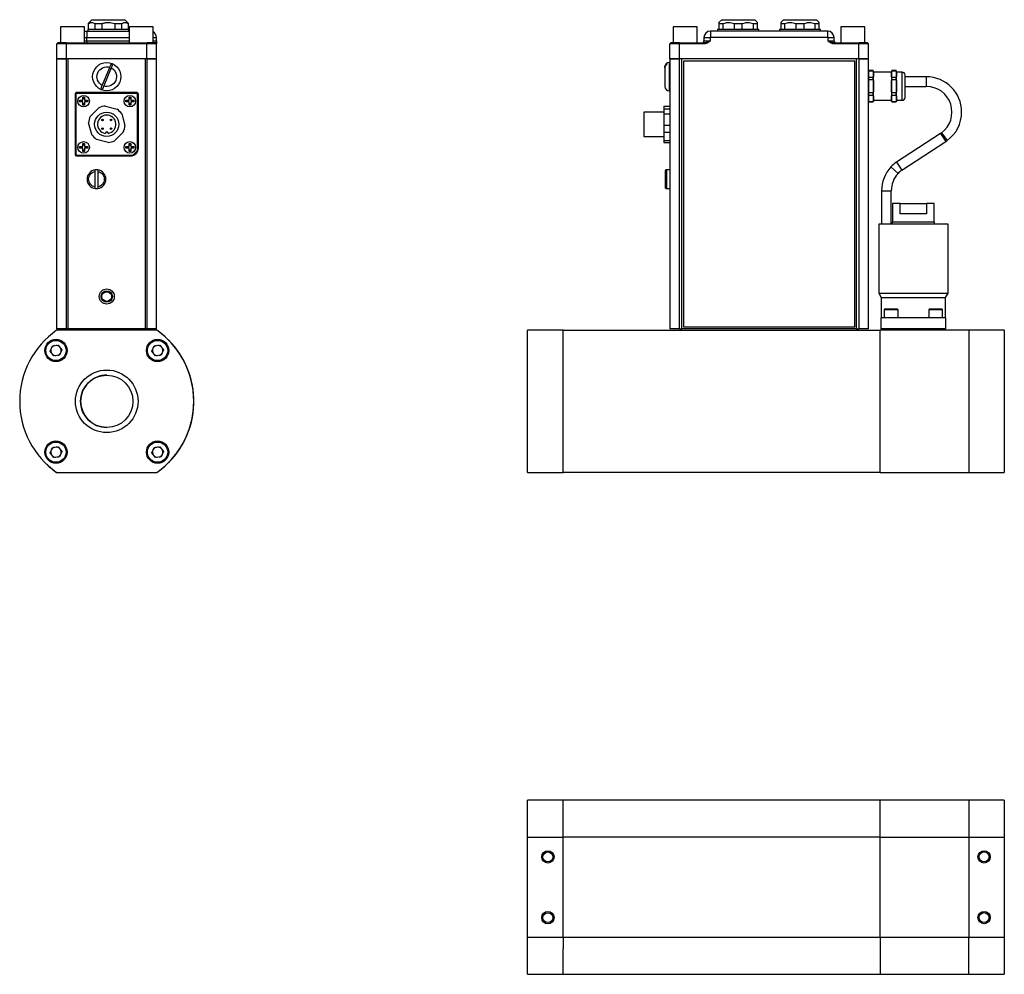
# Model space of a CAD drawing. Header units: inches. Extents: x 1.7 to 12.2, y 1.5 to 8.6.
# Tile 1 of 10: x 1.7 to 6.5, y 1.5 to 6.1. Entities that reach past the tile are written whole.
import ezdxf

# ---------------------------------------------------------------- set-up
doc = ezdxf.new("R2010")
doc.units = ezdxf.units.IN
doc.header["$MEASUREMENT"] = 0

msp = doc.modelspace()

# ---------------------------------------------------------------- linework, layer by layer
at = {"color": 7, "linetype": 'Continuous', "lineweight": 25}
for p, q in [((2.0259, 6.1093), (2.0076, 6.0911)), ((2.0076, 6.0911), (2.0076, 6.0616)), ((2.0076, 6.0911), (2.0097, 6.0911)), ((2.0097, 6.0616), (2.0097, 6.0911)), ((2.0404, 6.0911), (2.0753, 6.0911)), ((2.0404, 6.0911), (2.0404, 6.0616)), ((2.0753, 6.0616), (2.0753, 6.0911)), ((2.1368, 6.0911), (2.1717, 6.0911)), ((2.1368, 6.0911), (2.1368, 6.0616)), ((2.1717, 6.0616), (2.1717, 6.0911)), ((2.2045, 6.0911), (2.1862, 6.1093)), ((2.2024, 6.0911), (2.2045, 6.0911)), ((2.2024, 6.0911), (2.2024, 6.0616)), ((2.2045, 6.0616), (2.2045, 6.0911)), ((5.087, 6.1093), (5.0737, 6.096)), ((5.0737, 6.0911), (5.0938, 6.0911)), ((5.0737, 6.0911), (5.0737, 6.0616)), ((5.0938, 6.0616), (5.0938, 6.0911)), ((5.147, 6.0911), (5.147, 6.0616)), ((5.147, 6.0911), (5.1873, 6.0911)), ((5.1873, 6.0616), (5.1873, 6.0911)), ((5.2405, 6.0911), (5.2607, 6.0911)), ((5.2405, 6.0911), (5.2405, 6.0616)), ((5.2607, 6.096), (5.2473, 6.1093)), ((5.2607, 6.0616), (5.2607, 6.0911)), ((5.387, 6.1093), (5.3737, 6.096)), ((5.3737, 6.0911), (5.3938, 6.0911)), ((5.3737, 6.0911), (5.3737, 6.0616)), ((5.3938, 6.0616), (5.3938, 6.0911)), ((5.447, 6.0911), (5.4873, 6.0911)), ((5.447, 6.0911), (5.447, 6.0616)), ((5.4873, 6.0616), (5.4873, 6.0911)), ((5.5405, 6.0911), (5.5607, 6.0911)), ((5.5405, 6.0911), (5.5405, 6.0616)), ((5.5607, 6.096), (5.5473, 6.1093)), ((5.5607, 6.0616), (5.5607, 6.0911)), ((1.8725, 6.0747), (1.8725, 5.9966)), ((1.9896, 6.0747), (1.8725, 6.0747)), ((1.9896, 5.9966), (1.9896, 6.0747)), ((1.9896, 6.0536), (2.0007, 6.0536)), ((2.0007, 6.0536), (2.0007, 6.0223)), ((2.0007, 6.0536), (2.2065, 6.0536)), ((2.006, 6.0616), (2.006, 6.0536)), ((2.1444, 6.0616), (2.006, 6.0616)), ((2.206, 6.0616), (2.1444, 6.0616)), ((2.206, 6.0536), (2.206, 6.0616)), ((2.2065, 6.0747), (2.2065, 5.9966)), ((2.3236, 6.0747), (2.2065, 6.0747)), ((2.3236, 5.9966), (2.3236, 6.0747)), ((4.8508, 6.0747), (4.8508, 5.9966)), ((4.9094, 6.0747), (4.8508, 6.0747)), ((4.968, 6.0747), (4.9094, 6.0747)), ((4.968, 5.9966), (4.968, 6.0747)), ((5.6024, 6.0536), (5.0319, 6.0536)), ((5.0319, 6.0536), (5.0319, 6.0223)), ((5.0672, 6.0616), (5.0672, 6.0536)), ((5.0748, 6.0616), (5.0672, 6.0616)), ((5.2672, 6.0616), (5.0748, 6.0616)), ((5.2672, 6.0536), (5.2672, 6.0616)), ((5.3672, 6.0616), (5.3672, 6.0536)), ((5.3748, 6.0616), (5.3672, 6.0616)), ((5.5672, 6.0616), (5.3748, 6.0616)), ((5.5672, 6.0536), (5.5672, 6.0616)), ((5.6024, 6.0223), (5.6024, 6.0536)), ((5.6663, 6.0747), (5.6663, 5.9966)), ((5.7249, 6.0747), (5.6663, 6.0747)), ((5.7835, 6.0747), (5.7249, 6.0747)), ((5.7835, 5.9966), (5.7835, 6.0747)), ((1.861, 5.9966), (1.856, 5.9917)), ((1.9029, 5.9917), (1.856, 5.9917)), ((1.856, 5.9183), (1.856, 5.9917)), ((1.9029, 5.9966), (1.861, 5.9966)), ((1.9029, 5.9917), (1.9029, 5.9966)), ((1.9029, 5.9966), (2.2932, 5.9966)), ((1.9029, 5.9183), (1.9029, 5.9917)), ((2.2932, 5.9917), (1.9029, 5.9917)), ((2.0007, 6.0064), (2.0007, 6.0223)), ((2.0007, 6.0064), (2.0007, 5.9966)), ((2.2932, 5.9966), (2.2932, 5.9917)), ((2.3351, 5.9966), (2.2932, 5.9966)), ((2.2932, 5.9183), (2.2932, 5.9917)), ((2.34, 5.9917), (2.2932, 5.9917)), ((2.34, 5.9917), (2.3351, 5.9966)), ((2.34, 6.0037), (2.3399, 6.0046)), ((2.34, 6.0064), (2.34, 6.0223)), ((2.34, 5.9183), (2.34, 5.9917)), ((4.8393, 5.9966), (4.8344, 5.9917)), ((4.8813, 5.9917), (4.8344, 5.9917)), ((4.8344, 5.9183), (4.8344, 5.9917)), ((4.8813, 5.9966), (4.8393, 5.9966)), ((4.8813, 5.9917), (4.8813, 5.9966)), ((4.8813, 5.9966), (5.0004, 5.9966)), ((4.8813, 5.9183), (4.8813, 5.9917)), ((5.0004, 5.9917), (4.8813, 5.9917)), ((5.0004, 5.9966), (5.0004, 5.9917)), ((5.0007, 6.0223), (5.0007, 6.0064)), ((5.0007, 6.0223), (5.0319, 6.0223)), ((5.0007, 6.0064), (5.0319, 6.0064)), ((5.0319, 6.0064), (5.0319, 6.0223)), ((5.6024, 6.0223), (5.0319, 6.0223)), ((5.6024, 6.0223), (5.6024, 6.0064)), ((5.6024, 6.0223), (5.6337, 6.0223)), ((5.6024, 6.0064), (5.6337, 6.0064)), ((5.6337, 6.0064), (5.6337, 6.0223)), ((5.634, 5.9917), (5.634, 5.9966)), ((5.634, 5.9966), (5.753, 5.9966)), ((5.753, 5.9917), (5.634, 5.9917)), ((5.753, 5.9966), (5.753, 5.9917)), ((5.795, 5.9966), (5.753, 5.9966)), ((5.753, 5.9183), (5.753, 5.9917)), ((5.7999, 5.9917), (5.753, 5.9917)), ((5.7999, 5.9917), (5.795, 5.9966)), ((5.7999, 5.9183), (5.7999, 5.9917)), ((1.856, 4.6058), (1.856, 5.9183)), ((1.856, 5.9183), (1.903, 5.9183)), ((1.9029, 5.9183), (1.856, 5.9183)), ((2.2932, 5.9183), (1.9029, 5.9183)), ((1.903, 4.6058), (1.903, 5.9183)), ((1.9112, 5.9183), (1.903, 5.9183)), ((1.9112, 4.6058), (1.9112, 5.9183)), ((2.2849, 5.9183), (2.2849, 4.6058)), ((2.293, 5.9183), (2.2849, 5.9183)), ((2.293, 5.9183), (2.293, 4.6058)), ((2.293, 5.9183), (2.34, 5.9183)), ((2.34, 5.9183), (2.2932, 5.9183)), ((2.34, 4.6058), (2.34, 5.9183)), ((4.8182, 5.8925), (4.8182, 5.8897)), ((4.8344, 5.9011), (4.8319, 5.9011)), ((4.8344, 5.9183), (4.8344, 4.6058)), ((4.8344, 5.9183), (4.8814, 5.9183)), ((4.8813, 5.9183), (4.8344, 5.9183)), ((5.753, 5.9183), (4.8813, 5.9183)), ((4.893, 5.9183), (4.8814, 5.9183)), ((4.8814, 4.6058), (4.8814, 5.9183)), ((4.893, 4.6058), (4.893, 5.9183)), ((4.9009, 5.9083), (4.9009, 4.6158)), ((5.7334, 5.9083), (4.9009, 5.9083)), ((5.7334, 4.6158), (5.7334, 5.9083)), ((5.7413, 5.9183), (5.7413, 4.6058)), ((5.7529, 5.9183), (5.7413, 5.9183)), ((5.7529, 5.9183), (5.7529, 4.6058)), ((5.7529, 5.9183), (5.7999, 5.9183)), ((5.7999, 5.9183), (5.753, 5.9183)), ((5.7999, 4.6058), (5.7999, 5.9183)), ((2.0765, 5.79), (2.1127, 5.8775)), ((2.1196, 5.8747), (2.0834, 5.7871)), ((4.8107, 5.8788), (4.8107, 5.8775)), ((4.8107, 5.8758), (4.8107, 5.8775)), ((5.8, 5.8544), (5.7999, 5.8544)), ((5.802, 5.8617), (5.8, 5.8544)), ((5.8, 5.8543), (5.8, 5.7174)), ((5.8237, 5.8617), (5.802, 5.8617)), ((5.802, 5.8617), (5.802, 5.8614)), ((5.802, 5.8614), (5.8237, 5.8614)), ((5.8256, 5.8544), (5.8237, 5.8617)), ((5.8237, 5.8614), (5.8237, 5.8617)), ((5.9117, 5.8544), (5.8256, 5.8544)), ((5.8256, 5.7174), (5.8256, 5.8543)), ((5.9116, 5.8543), (5.9116, 5.7174)), ((5.9136, 5.8617), (5.9117, 5.8544)), ((5.9353, 5.8617), (5.9136, 5.8617)), ((5.9136, 5.8617), (5.9136, 5.8614)), ((5.9136, 5.8614), (5.9353, 5.8614)), ((5.9372, 5.8544), (5.9353, 5.8617)), ((5.9353, 5.8614), (5.9353, 5.8617)), ((5.9642, 5.8544), (5.9372, 5.8544)), ((5.9373, 5.7174), (5.9373, 5.8543)), ((5.802, 5.8182), (5.802, 5.829)), ((5.8237, 5.829), (5.802, 5.829)), ((5.802, 5.8182), (5.8237, 5.8182)), ((5.8237, 5.8182), (5.8237, 5.829)), ((5.9136, 5.8182), (5.9136, 5.829)), ((5.9353, 5.829), (5.9136, 5.829)), ((5.9136, 5.8182), (5.9353, 5.8182)), ((5.9353, 5.8182), (5.9353, 5.829)), ((6.0812, 5.8318), (5.9784, 5.8318)), ((1.9443, 5.7471), (1.9443, 5.4546)), ((2.248, 5.7508), (1.948, 5.7508)), ((1.948, 5.7508), (1.948, 5.4508)), ((2.2443, 5.7546), (1.9518, 5.7546)), ((2.248, 5.4733), (2.248, 5.7508)), ((2.2518, 5.4846), (2.2518, 5.7471)), ((4.8319, 5.7636), (4.8344, 5.7636)), ((5.802, 5.7427), (5.802, 5.7534)), ((5.8237, 5.7534), (5.802, 5.7534)), ((5.8237, 5.7427), (5.8237, 5.7534)), ((5.9353, 5.7534), (5.9136, 5.7534)), ((5.9136, 5.7427), (5.9136, 5.7534)), ((5.9353, 5.7427), (5.9353, 5.7534)), ((5.9784, 5.785), (6.0812, 5.785)), ((1.9659, 5.7173), (1.9815, 5.7173)), ((1.9659, 5.7093), (1.9659, 5.7173)), ((1.9815, 5.7093), (1.9659, 5.7093)), ((1.9724, 5.7093), (1.9724, 5.7173)), ((1.9815, 5.733), (1.9895, 5.733)), ((1.9815, 5.7173), (1.9815, 5.733)), ((1.9815, 5.7264), (1.9895, 5.7264)), ((1.9815, 5.6937), (1.9815, 5.7093)), ((1.9895, 5.7002), (1.9815, 5.7002)), ((1.9895, 5.733), (1.9895, 5.7173)), ((1.9895, 5.7173), (2.0052, 5.7173)), ((2.0052, 5.7093), (1.9895, 5.7093)), ((1.9895, 5.7093), (1.9895, 5.6937)), ((1.9987, 5.7173), (1.9987, 5.7093)), ((2.0052, 5.7173), (2.0052, 5.7093)), ((2.1909, 5.7173), (2.2065, 5.7173)), ((2.1909, 5.7093), (2.1909, 5.7173)), ((2.2065, 5.7093), (2.1909, 5.7093)), ((2.1974, 5.7093), (2.1974, 5.7173)), ((2.2065, 5.733), (2.2145, 5.733)), ((2.2065, 5.7173), (2.2065, 5.733)), ((2.2065, 5.7264), (2.2145, 5.7264)), ((2.2065, 5.6937), (2.2065, 5.7093)), ((2.2145, 5.7002), (2.2065, 5.7002)), ((2.2145, 5.733), (2.2145, 5.7173)), ((2.2145, 5.7173), (2.2302, 5.7173)), ((2.2145, 5.7093), (2.2145, 5.6937)), ((2.2302, 5.7093), (2.2145, 5.7093)), ((2.2237, 5.7173), (2.2237, 5.7093)), ((2.2302, 5.7173), (2.2302, 5.7093)), ((5.7999, 5.7173), (5.8, 5.7173)), ((5.8, 5.7173), (5.802, 5.71)), ((5.802, 5.7427), (5.8237, 5.7427)), ((5.802, 5.71), (5.802, 5.7102)), ((5.8237, 5.7102), (5.802, 5.7102)), ((5.802, 5.71), (5.8237, 5.71)), ((5.8237, 5.71), (5.8256, 5.7173)), ((5.8237, 5.71), (5.8237, 5.7102)), ((5.8256, 5.7173), (5.9117, 5.7173)), ((5.9117, 5.7173), (5.9136, 5.71)), ((5.9136, 5.7427), (5.9353, 5.7427)), ((5.9136, 5.71), (5.9136, 5.7102)), ((5.9353, 5.7102), (5.9136, 5.7102)), ((5.9136, 5.71), (5.9353, 5.71)), ((5.9353, 5.71), (5.9372, 5.7173)), ((5.9353, 5.71), (5.9353, 5.7102)), ((5.9372, 5.7173), (5.9642, 5.7173)), ((1.9895, 5.6937), (1.9815, 5.6937)), ((2.0181, 5.6393), (2.0596, 5.6808)), ((2.0914, 5.6893), (2.1481, 5.6741)), ((2.1713, 5.6509), (2.1865, 5.5941)), ((2.2145, 5.6937), (2.2065, 5.6937)), ((4.8057, 5.6598), (4.7082, 5.6598)), ((4.7082, 5.6598), (4.7082, 5.5418)), ((4.8057, 5.6893), (4.8344, 5.6893)), ((4.8057, 5.6893), (4.8057, 5.6741)), ((4.8344, 5.6741), (4.8057, 5.6741)), ((4.8057, 5.6741), (4.8057, 5.6509)), ((4.8057, 5.6509), (4.8344, 5.6509)), ((4.8057, 5.6509), (4.8057, 5.5941)), ((2.0248, 5.5508), (2.0096, 5.6075)), ((2.178, 5.5624), (2.1365, 5.5208)), ((4.8344, 5.5941), (4.8057, 5.5941)), ((4.8057, 5.5941), (4.8057, 5.5624)), ((4.8057, 5.5624), (4.8344, 5.5624)), ((4.8057, 5.5624), (4.8057, 5.5208)), ((6.1508, 5.5562), (5.9364, 5.4164)), ((1.9815, 5.508), (1.9895, 5.508)), ((1.9815, 5.4923), (1.9815, 5.508)), ((1.9895, 5.508), (1.9895, 5.4923)), ((2.1047, 5.5123), (2.048, 5.5275)), ((2.2065, 5.508), (2.2145, 5.508)), ((2.2065, 5.4923), (2.2065, 5.508)), ((2.2145, 5.508), (2.2145, 5.4923)), ((4.7082, 5.5418), (4.8057, 5.5418)), ((4.8344, 5.5208), (4.8057, 5.5208)), ((4.8057, 5.5208), (4.8057, 5.5123)), ((4.8057, 5.5123), (4.8344, 5.5123)), ((5.962, 5.3772), (6.1764, 5.5169)), ((1.9659, 5.4843), (1.9659, 5.4923)), ((1.9659, 5.4923), (1.9815, 5.4923)), ((1.9815, 5.4843), (1.9659, 5.4843)), ((1.9724, 5.4843), (1.9724, 5.4923)), ((1.9815, 5.5014), (1.9895, 5.5014)), ((1.9815, 5.4687), (1.9815, 5.4843)), ((1.9895, 5.4752), (1.9815, 5.4752)), ((1.9895, 5.4687), (1.9815, 5.4687)), ((1.9895, 5.4923), (2.0052, 5.4923)), ((2.0052, 5.4843), (1.9895, 5.4843)), ((1.9895, 5.4843), (1.9895, 5.4687)), ((1.9987, 5.4923), (1.9987, 5.4843)), ((2.0052, 5.4923), (2.0052, 5.4843)), ((2.1909, 5.4843), (2.1909, 5.4923)), ((2.1909, 5.4923), (2.2065, 5.4923)), ((2.2065, 5.4843), (2.1909, 5.4843)), ((2.1974, 5.4843), (2.1974, 5.4923)), ((2.2065, 5.5014), (2.2145, 5.5014)), ((2.2065, 5.4687), (2.2065, 5.4843)), ((2.2145, 5.4752), (2.2065, 5.4752)), ((2.2145, 5.4687), (2.2065, 5.4687)), ((2.2145, 5.4923), (2.2302, 5.4923)), ((2.2145, 5.4843), (2.2145, 5.4687)), ((2.2302, 5.4843), (2.2145, 5.4843)), ((2.2237, 5.4923), (2.2237, 5.4843)), ((2.2255, 5.4508), (2.248, 5.4733)), ((2.2302, 5.4923), (2.2302, 5.4843)), ((1.948, 5.4508), (2.2255, 5.4508)), ((1.9518, 5.4471), (2.2143, 5.4471)), ((2.0419, 5.2961), (2.0419, 5.3715)), ((2.0542, 5.3715), (2.0542, 5.2961)), ((4.819, 5.3791), (4.819, 5.2886)), ((4.8232, 5.3791), (4.819, 5.3791)), ((4.8344, 5.3795), (4.8232, 5.3795)), ((4.8232, 5.3795), (4.8232, 5.3791)), ((4.819, 5.2886), (4.8232, 5.2886)), ((4.8232, 5.2886), (4.8232, 5.2881)), ((4.8232, 5.2881), (4.8344, 5.2881)), ((5.8643, 5.2775), (5.8643, 5.115)), ((5.9112, 5.115), (5.9112, 5.2775)), ((5.9175, 5.215), (5.9175, 5.125)), ((5.9543, 5.215), (5.9175, 5.215)), ((5.9543, 5.165), (5.9543, 5.215)), ((5.9543, 5.215), (6.0831, 5.215)), ((6.0831, 5.215), (6.0831, 5.165)), ((6.12, 5.215), (6.0831, 5.215)), ((6.12, 5.125), (6.12, 5.215)), ((5.9162, 5.125), (5.9162, 5.115)), ((6.1212, 5.125), (5.9162, 5.125)), ((6.0831, 5.165), (5.9543, 5.165)), ((6.1212, 5.115), (6.1212, 5.125)), ((5.8505, 5.115), (5.8505, 4.78)), ((6.187, 5.115), (5.8505, 5.115)), ((6.187, 4.78), (6.187, 5.115)), ((5.8505, 4.78), (5.8625, 4.7592)), ((5.8505, 4.78), (6.187, 4.78)), ((5.8625, 4.7592), (5.8625, 4.66)), ((5.8625, 4.7592), (6.175, 4.7592)), ((6.175, 4.7592), (6.187, 4.78)), ((6.175, 4.66), (6.175, 4.7592)), ((5.879, 4.701), (5.8765, 4.6985)), ((5.8765, 4.6985), (5.8765, 4.66)), ((5.8792, 4.6985), (5.8765, 4.6985)), ((5.8815, 4.701), (5.879, 4.701)), ((5.944, 4.6985), (5.8792, 4.6985)), ((5.9415, 4.701), (5.8815, 4.701)), ((5.944, 4.6985), (5.9415, 4.701)), ((5.944, 4.66), (5.944, 4.6985)), ((6.096, 4.701), (6.0935, 4.6985)), ((6.0935, 4.6985), (6.0935, 4.66)), ((6.0941, 4.6985), (6.0935, 4.6985)), ((6.161, 4.6985), (6.0941, 4.6985)), ((6.0965, 4.701), (6.096, 4.701)), ((6.1585, 4.701), (6.0965, 4.701)), ((6.161, 4.6985), (6.1585, 4.701)), ((6.161, 4.66), (6.161, 4.6985)), ((5.8625, 4.6062), (5.8625, 4.66)), ((6.175, 4.66), (5.8625, 4.66)), ((6.175, 4.66), (6.175, 4.6062)), ((2.3419, 4.5996), (1.8544, 4.5996)), ((1.903, 4.6058), (1.856, 4.6058)), ((1.903, 4.6058), (1.9112, 4.6058)), ((1.9064, 4.6058), (1.9064, 4.5996)), ((2.2849, 4.6058), (1.9112, 4.6058)), ((1.9461, 4.5996), (1.9461, 4.6058)), ((2.2504, 4.6058), (2.2504, 4.5996)), ((2.2849, 4.6058), (2.293, 4.6058)), ((2.2901, 4.5996), (2.2901, 4.6058)), ((2.34, 4.6058), (2.293, 4.6058)), ((2.3421, 4.5996), (2.3419, 4.5996)), ((4.316, 4.5996), (4.1437, 4.5996)), ((4.1437, 3.9077), (4.1437, 4.5996)), ((4.316, 4.5529), (4.316, 4.5996)), ((4.316, 4.5996), (5.8573, 4.5996)), ((4.8814, 4.6058), (4.8344, 4.6058)), ((4.8814, 4.6058), (4.893, 4.6058)), ((5.7413, 4.6058), (4.893, 4.6058)), ((4.9009, 4.6158), (5.7334, 4.6158)), ((5.7413, 4.6058), (5.7529, 4.6058)), ((5.7999, 4.6058), (5.7529, 4.6058)), ((6.2884, 4.5996), (5.8573, 4.5996)), ((5.8573, 3.9076), (5.8573, 4.5996)), ((6.175, 4.6062), (5.8625, 4.6062)), ((5.8904, 4.6062), (5.8904, 4.5996)), ((5.9301, 4.5996), (5.9301, 4.6062)), ((6.1074, 4.6062), (6.1074, 4.5996)), ((6.1471, 4.5996), (6.1471, 4.6062)), ((6.2884, 4.5996), (6.2884, 3.9544)), ((6.4606, 4.5996), (6.2884, 4.5996)), ((6.4606, 4.5996), (6.4606, 3.9077)), ((4.316, 3.9076), (4.316, 4.5529)), ((1.823, 4.4969), (1.8338, 4.5232)), ((1.8338, 4.5232), (1.862, 4.5269)), ((1.862, 4.5269), (1.8793, 4.5044)), ((1.8793, 4.5044), (1.8685, 4.4782)), ((2.317, 4.4969), (2.3278, 4.5232)), ((2.3278, 4.5232), (2.356, 4.5269)), ((2.356, 4.5269), (2.3733, 4.5044)), ((2.3733, 4.5044), (2.3625, 4.4782)), ((1.8403, 4.4744), (1.823, 4.4969)), ((1.8685, 4.4782), (1.8403, 4.4744)), ((2.3343, 4.4744), (2.317, 4.4969)), ((2.3625, 4.4782), (2.3343, 4.4744)), ((1.823, 4.0029), (1.8338, 4.0292)), ((1.8338, 4.0292), (1.862, 4.0329)), ((1.862, 4.0329), (1.8793, 4.0104)), ((2.317, 4.0029), (2.3278, 4.0292)), ((2.3278, 4.0292), (2.356, 4.0329)), ((2.356, 4.0329), (2.3733, 4.0104)), ((1.8403, 3.9804), (1.823, 4.0029)), ((1.8685, 3.9842), (1.8403, 3.9804)), ((1.8793, 4.0104), (1.8685, 3.9842)), ((2.3343, 3.9804), (2.317, 4.0029)), ((2.3625, 3.9842), (2.3343, 3.9804)), ((2.3733, 4.0104), (2.3625, 3.9842)), ((6.2884, 3.9544), (6.2884, 3.9076)), ((1.8544, 3.9077), (2.3419, 3.9077)), ((1.8544, 3.9076), (2.342, 3.9076)), ((4.1437, 3.9077), (4.316, 3.9077)), ((5.8573, 3.9076), (4.316, 3.9076)), ((5.8573, 3.9076), (6.2884, 3.9076)), ((6.2884, 3.9077), (6.4606, 3.9077)), ((4.316, 2.3141), (4.1437, 2.3141)), ((4.1437, 2.1347), (4.1437, 2.3141)), ((5.8573, 2.3142), (4.316, 2.3142)), ((4.316, 2.1347), (4.316, 2.3142)), ((6.2884, 2.3142), (5.8573, 2.3142)), ((5.8573, 2.1347), (5.8573, 2.3142)), ((6.4606, 2.3142), (6.2884, 2.3142)), ((6.2884, 2.3142), (6.2884, 2.1902)), ((6.4606, 2.3142), (6.4606, 2.1348)), ((6.2884, 2.1902), (6.2884, 2.1347)), ((4.1437, 2.1347), (4.316, 2.1347)), ((4.1437, 1.6471), (4.1437, 2.1347)), ((5.8573, 2.1347), (4.316, 2.1347)), ((4.316, 1.6472), (4.316, 2.1347)), ((5.8573, 2.1347), (6.2884, 2.1347)), ((5.8573, 1.6472), (5.8573, 2.1347)), ((6.2884, 2.1348), (6.4606, 2.1348)), ((6.2884, 2.1347), (6.2884, 1.6472)), ((6.4606, 2.1348), (6.4606, 1.6472)), ((4.316, 1.6471), (4.1437, 1.6471)), ((4.1437, 1.4676), (4.1437, 1.6471)), ((5.8573, 1.6472), (4.316, 1.6472)), ((4.316, 1.6472), (4.316, 1.5916)), ((5.8573, 1.6472), (5.8573, 1.4677)), ((6.2884, 1.6472), (5.8573, 1.6472)), ((6.2884, 1.4677), (6.2884, 1.6472)), ((6.4606, 1.6472), (6.2884, 1.6472)), ((6.4606, 1.6472), (6.4606, 1.4678)), ((4.316, 1.4676), (4.316, 1.5916)), ((4.1437, 1.4676), (4.316, 1.4676)), ((4.316, 1.4677), (5.8573, 1.4677)), ((5.8573, 1.4677), (6.2884, 1.4677)), ((6.2884, 1.4678), (6.4606, 1.4678))]:
    msp.add_line(p, q, dxfattribs=at)
at = {"color": 8, "linetype": 'Continuous', "lineweight": 25}
for p, q in [((2.0259, 6.1093), (2.1862, 6.1093)), ((5.087, 6.1093), (5.2473, 6.1093)), ((5.387, 6.1093), (5.4672, 6.1093)), ((5.4672, 6.1093), (5.5473, 6.1093)), ((1.9896, 6.0223), (2.0007, 6.0223)), ((1.9896, 6.0064), (2.0007, 6.0064)), ((2.0007, 6.0223), (2.2065, 6.0223)), ((2.0007, 6.0064), (2.2065, 6.0064)), ((2.3236, 6.0223), (2.34, 6.0223)), ((2.3236, 6.0064), (2.34, 6.0064)), ((4.8319, 5.9011), (4.8319, 5.8959)), ((4.8319, 5.8959), (4.8319, 5.7636)), ((5.9642, 5.7173), (5.9642, 5.8544)), ((6.0812, 5.8318), (6.0812, 5.785)), ((6.1508, 5.5562), (6.1764, 5.5169)), ((6.1549, 5.559), (6.1825, 5.5211)), ((5.9364, 5.4164), (5.962, 5.3772)), ((5.9097, 5.3939), (5.9442, 5.3622)), ((5.8643, 5.2775), (5.9112, 5.2775))]:
    msp.add_line(p, q, dxfattribs=at)
at = {"color": 7, "linetype": 'Continuous', "lineweight": 25}
for centre, radius in [((2.098, 5.8323), 0.0687), ((1.9855, 5.7133), 0.0281), ((2.2105, 5.7133), 0.0281), ((2.098, 5.6008), 0.059), ((2.0772, 5.6217), 0.00375), ((2.1189, 5.6217), 0.00375), ((2.0772, 5.5799), 0.00375), ((2.1189, 5.5799), 0.00375), ((1.9855, 5.4883), 0.0281), ((2.2105, 5.4883), 0.0281), ((2.098, 4.7633), 0.0367), ((2.098, 4.7633), 0.0276), ((2.098, 4.7633), 0.0235), ((1.8511, 4.5007), 0.0541), ((1.8511, 4.5007), 0.0492), ((2.3451, 4.5007), 0.0541), ((2.3451, 4.5007), 0.0492), ((2.0981, 4.2537), 0.1522), ((2.0981, 4.2537), 0.1272), ((1.8511, 4.0067), 0.0541), ((1.8511, 4.0067), 0.0492), ((2.3451, 4.0067), 0.0541), ((2.3451, 4.0067), 0.0492), ((4.242, 2.0384), 0.03), ((4.242, 2.0384), 0.0241), ((6.3624, 2.0388), 0.03), ((6.3624, 2.0388), 0.0241), ((4.242, 1.7431), 0.03), ((6.3624, 1.7435), 0.03), ((4.242, 1.7431), 0.0241), ((6.3624, 1.7435), 0.0241)]:
    msp.add_circle(centre, radius, dxfattribs=at)
for centre, radius, start, end in [((2.3088, 6.0223), 0.0313, 0, 61.6406), ((5.0319, 6.0223), 0.0313, 90, 180), ((5.6024, 6.0223), 0.0313, 0, 90), ((4.9908, 6.0064), 0.00984, 270, 0), ((5.6435, 6.0064), 0.00984, 180, 270), ((2.098, 5.8323), 0.0637, 64.1769, 70.9266), ((4.8319, 5.8798), 0.0213, 90, 180), ((5.9642, 5.8403), 0.0141, 0, 90), ((6.0812, 5.66), 0.1719, 0, 90), ((1.9518, 5.7471), 0.0075, 90, 180), ((2.098, 5.8323), 0.0637, 244.1769, 250.9266), ((2.2443, 5.7471), 0.0075, 0, 90), ((4.8319, 5.7848), 0.0213, 180, 270), ((6.0812, 5.66), 0.125, 306.1072, 90), ((5.9642, 5.7314), 0.0141, 270, 0), ((2.098, 5.6008), 0.0888, 94.3241, 115.6759), ((2.098, 5.6008), 0.0888, 34.3241, 55.6759), ((6.0812, 5.66), 0.1719, 306.1072, 0), ((2.098, 5.6008), 0.0888, 154.3241, 175.6759), ((2.098, 5.6008), 0.0449, 279.5764, 260.4236), ((2.098, 5.5559), 0.0075, 4.7882, 175.2118), ((2.098, 5.6008), 0.0887, 334.3241, 355.6759), ((6.0996, 5.6347), 0.0938, 303.0914, 306.1072), ((2.098, 5.6008), 0.0887, 214.3241, 235.6759), ((2.098, 5.6008), 0.0888, 274.3241, 295.6759), ((6.0996, 5.6347), 0.1406, 303.0914, 306.1072), ((2.2143, 5.4846), 0.0375, 270, 0), ((1.9518, 5.4546), 0.0075, 180, 270), ((6.0132, 5.2986), 0.1406, 123.0914, 137.3429), ((2.048, 5.3338), 0.0457, 97.7835, 262.2165), ((2.048, 5.3338), 0.0457, 82.2165, 97.7835), ((2.048, 5.3338), 0.0457, 277.7835, 82.2165), ((6.0361, 5.2775), 0.1719, 137.3429, 180), ((6.0361, 5.2775), 0.125, 137.3429, 180), ((6.0132, 5.2986), 0.0937, 123.0914, 137.3429), ((2.048, 5.3338), 0.0457, 262.2165, 277.7835), ((2.0981, 4.2537), 0.4232, 125.1705, 234.8295), ((2.0981, 4.2537), 0.4232, 305.1705, 54.8295), ((2.0983, 4.2537), 0.4232, 314.9934, 54.8295), ((2.0982, 4.2536), 0.4232, 305.1705, 45.0064), ((1.8511, 4.5007), 0.025, 167.4559, 207.6475), ((1.8511, 4.5007), 0.025, 107.4559, 147.6475), ((1.8511, 4.5007), 0.025, 47.4559, 87.6475), ((1.8511, 4.5007), 0.025, 347.4559, 27.6475), ((2.3451, 4.5007), 0.025, 167.4559, 207.6475), ((2.3451, 4.5007), 0.025, 107.4559, 147.6475), ((2.3451, 4.5007), 0.025, 47.4559, 87.6475), ((2.3451, 4.5007), 0.025, 347.4559, 27.6475), ((1.8511, 4.5007), 0.025, 227.4559, 267.6475), ((1.8511, 4.5007), 0.025, 287.4559, 327.6475), ((2.3451, 4.5007), 0.025, 227.4559, 267.6475), ((2.3451, 4.5007), 0.025, 287.4559, 327.6475), ((2.0983, 4.2537), 0.1272, 89.6624, 180), ((2.0983, 4.2537), 0.1272, 180, 269.5998), ((1.8511, 4.0067), 0.025, 107.4559, 147.6475), ((1.8511, 4.0067), 0.025, 47.4559, 87.6475), ((2.3451, 4.0067), 0.025, 107.4559, 147.6475), ((2.3451, 4.0067), 0.025, 47.4559, 87.6475), ((1.8511, 4.0067), 0.025, 167.4559, 207.6475), ((1.8511, 4.0067), 0.025, 227.4559, 267.6475), ((1.8511, 4.0067), 0.025, 287.4559, 327.6475), ((1.8511, 4.0067), 0.025, 347.4559, 27.6475), ((2.3451, 4.0067), 0.025, 167.4559, 207.6475), ((2.3451, 4.0067), 0.025, 227.4559, 267.6475), ((2.3451, 4.0067), 0.025, 287.4559, 327.6475), ((2.3451, 4.0067), 0.025, 347.4559, 27.6475), ((2.0982, 4.2536), 0.4232, 224.9936, 234.8295)]:
    msp.add_arc(centre, radius, start, end, dxfattribs=at)
for points, knots in [([(2.0097, 6.0911), (2.0122, 6.0927), (2.0147, 6.0939), (2.0186, 6.0952), (2.0199, 6.0955), (2.0225, 6.0959), (2.0238, 6.096), (2.0303, 6.096), (2.0354, 6.0942), (2.0404, 6.0911)], [0, 0, 0, 0, 0.25, 0.25, 0.375, 0.375, 0.5, 0.5, 1, 1, 1, 1]), ([(2.0753, 6.0911), (2.0803, 6.0927), (2.0854, 6.0939), (2.0931, 6.0952), (2.0957, 6.0955), (2.1009, 6.0959), (2.1035, 6.096), (2.1166, 6.096), (2.1268, 6.0942), (2.1368, 6.0911)], [0, 0, 0, 0, 0.25, 0.25, 0.375, 0.375, 0.5, 0.5, 1, 1, 1, 1]), ([(2.1717, 6.0911), (2.1742, 6.0927), (2.1767, 6.0939), (2.1805, 6.0952), (2.1818, 6.0955), (2.1844, 6.0959), (2.1857, 6.096), (2.1923, 6.096), (2.1974, 6.0942), (2.2024, 6.0911)], [0, 0, 0, 0, 0.25, 0.25, 0.375, 0.375, 0.5, 0.5, 1, 1, 1, 1]), ([(5.0737, 6.0959), (5.0737, 6.0957), (5.0737, 6.0955), (5.0737, 6.0926), (5.0737, 6.0911)], [0, 0, 0, 0, 0.4599811, 1, 1, 1, 1]), ([(5.0938, 6.0911), (5.0981, 6.0927), (5.1025, 6.0939), (5.1092, 6.0952), (5.1114, 6.0955), (5.1159, 6.0959), (5.1182, 6.096), (5.1295, 6.096), (5.1384, 6.0942), (5.147, 6.0911)], [0, 0, 0, 0, 0.25, 0.25, 0.375, 0.375, 0.5, 0.5, 1, 1, 1, 1]), ([(5.1873, 6.0911), (5.1916, 6.0927), (5.196, 6.0939), (5.2027, 6.0952), (5.2049, 6.0955), (5.2094, 6.0959), (5.2117, 6.096), (5.223, 6.096), (5.2319, 6.0942), (5.2405, 6.0911)], [0, 0, 0, 0, 0.25, 0.25, 0.375, 0.375, 0.5, 0.5, 1, 1, 1, 1]), ([(5.2607, 6.0911), (5.2607, 6.0923), (5.2607, 6.0948), (5.2607, 6.0963), (5.2607, 6.0959), (5.2607, 6.0959)], [0, 0, 0, 0, 0.4630007, 0.9348368, 1, 1, 1, 1]), ([(5.3737, 6.0959), (5.3737, 6.0957), (5.3737, 6.0955), (5.3737, 6.0926), (5.3737, 6.0911)], [0, 0, 0, 0, 0.459981, 1, 1, 1, 1]), ([(5.3938, 6.0911), (5.3981, 6.0927), (5.4025, 6.0939), (5.4092, 6.0952), (5.4114, 6.0955), (5.4159, 6.0959), (5.4182, 6.096), (5.4295, 6.096), (5.4384, 6.0942), (5.447, 6.0911)], [0, 0, 0, 0, 0.25, 0.25, 0.375, 0.375, 0.5, 0.5, 1, 1, 1, 1]), ([(5.4873, 6.0911), (5.4916, 6.0927), (5.496, 6.0939), (5.5027, 6.0952), (5.5049, 6.0955), (5.5094, 6.0959), (5.5117, 6.096), (5.523, 6.096), (5.5319, 6.0942), (5.5405, 6.0911)], [0, 0, 0, 0, 0.25, 0.25, 0.375, 0.375, 0.5, 0.5, 1, 1, 1, 1]), ([(5.5607, 6.0911), (5.5607, 6.0923), (5.5607, 6.0948), (5.5607, 6.0963), (5.5607, 6.0959), (5.5607, 6.0959)], [0, 0, 0, 0, 0.463001, 0.934837, 1, 1, 1, 1]), ([(2.34, 6.0064), (2.3401, 6.0041), (2.3393, 6.0017), (2.3378, 5.9989), (2.3373, 5.9981), (2.3361, 5.9969), (2.3356, 5.9966), (2.3351, 5.9966)], [0, 0, 0, 0, 0.5, 0.5, 0.75, 0.75, 1, 1, 1, 1]), ([(2.34, 6.0064), (2.34, 6.0054), (2.34, 6.0036), (2.34, 6.001), (2.34, 5.9987), (2.34, 5.9966), (2.34, 5.995), (2.34, 5.9938), (2.34, 5.9928), (2.34, 5.9922), (2.34, 5.9917), (2.34, 5.9917), (2.34, 5.9917)], [0, 0, 0, 0, 0.1461279, 0.2505524, 0.3823344, 0.4998788, 0.5935022, 0.6823443, 0.7668547, 0.8475553, 0.9250451, 1, 1, 1, 1]), ([(5.0319, 6.0064), (5.0305, 6.0054), (5.0282, 6.0036), (5.0245, 6.001), (5.021, 5.9987), (5.0175, 5.9966), (5.0143, 5.995), (5.0114, 5.9938), (5.0086, 5.9928), (5.0058, 5.9922), (5.0031, 5.9917), (5.0012, 5.9917), (5.0004, 5.9917)], [0, 0, 0, 0, 0.1461279, 0.2505524, 0.3823344, 0.4998788, 0.5935022, 0.6823443, 0.7668547, 0.8475553, 0.9250451, 1, 1, 1, 1]), ([(5.0319, 6.0064), (5.0263, 6.0041), (5.0207, 6.0017), (5.0128, 5.9989), (5.0103, 5.9981), (5.0052, 5.9969), (5.0028, 5.9966), (5.0004, 5.9966)], [0, 0, 0, 0, 0.5, 0.5, 0.75, 0.75, 1, 1, 1, 1]), ([(5.634, 5.9966), (5.6334, 5.9966), (5.6323, 5.9966), (5.6307, 5.9968), (5.629, 5.997), (5.6273, 5.9973), (5.6256, 5.9977), (5.6239, 5.9982), (5.6215, 5.9989), (5.618, 6.0001), (5.614, 6.0016), (5.6098, 6.0033), (5.6061, 6.0048), (5.6037, 6.0059), (5.6024, 6.0064)], [0, 0, 0, 0, 0.049612, 0.099853, 0.151017, 0.203357, 0.25696, 0.311378, 0.36655, 0.480404, 0.641914, 0.759935, 0.879537, 1, 1, 1, 1]), ([(5.634, 5.9917), (5.6334, 5.9917), (5.6324, 5.9917), (5.6308, 5.9918), (5.6291, 5.9921), (5.6275, 5.9924), (5.6258, 5.9929), (5.6241, 5.9934), (5.6224, 5.994), (5.6206, 5.9948), (5.6189, 5.9956), (5.6165, 5.9968), (5.6133, 5.9987), (5.6098, 6.001), (5.6062, 6.0036), (5.6038, 6.0054), (5.6024, 6.0064)], [0, 0, 0, 0, 0.044652, 0.090126, 0.13658, 0.184159, 0.232999, 0.283224, 0.334952, 0.388288, 0.443327, 0.500158, 0.61713, 0.749466, 0.853399, 1, 1, 1, 1]), ([(2.1127, 5.8775), (2.1133, 5.879), (2.1138, 5.8804), (2.115, 5.8831), (2.1155, 5.8845), (2.1171, 5.8884), (2.1181, 5.8907), (2.1189, 5.8925)], [0, 0, 0, 0, 0.25, 0.25, 0.5, 0.5, 1, 1, 1, 1]), ([(2.1258, 5.8897), (2.1254, 5.8887), (2.125, 5.8877), (2.1241, 5.8855), (2.1235, 5.8842), (2.122, 5.8804), (2.1208, 5.8775), (2.1196, 5.8747)], [0, 0, 0, 0, 0.25, 0.25, 0.5, 0.5, 1, 1, 1, 1]), ([(4.8107, 5.8775), (4.8107, 5.879), (4.8108, 5.8804), (4.8115, 5.8831), (4.812, 5.8845), (4.8139, 5.8884), (4.8158, 5.8907), (4.8182, 5.8925)], [0, 0, 0, 0, 0.25, 0.25, 0.5, 0.5, 1, 1, 1, 1]), ([(4.8182, 5.8897), (4.817, 5.8887), (4.8159, 5.8877), (4.8141, 5.8855), (4.8133, 5.8842), (4.8113, 5.8804), (4.8107, 5.8775), (4.8107, 5.8747)], [0, 0, 0, 0, 0.25, 0.25, 0.5, 0.5, 1, 1, 1, 1]), ([(2.0765, 5.79), (2.0659, 5.7954), (2.0576, 5.8046), (2.0494, 5.8271), (2.0496, 5.8394), (2.0587, 5.8615), (2.0673, 5.8704), (2.089, 5.8805), (2.1013, 5.8812), (2.1127, 5.8775)], [0, 0, 0, 0, 0.25, 0.25, 0.5, 0.5, 0.75, 0.75, 1, 1, 1, 1]), ([(2.1196, 5.8747), (2.1302, 5.8692), (2.1385, 5.86), (2.1467, 5.8376), (2.1465, 5.8252), (2.1374, 5.8031), (2.1288, 5.7942), (2.1071, 5.7842), (2.0948, 5.7835), (2.0834, 5.7871)], [0, 0, 0, 0, 0.25, 0.25, 0.5, 0.5, 0.75, 0.75, 1, 1, 1, 1]), ([(4.8107, 5.8747), (4.8107, 5.8715), (4.8107, 5.8651), (4.8107, 5.8491), (4.8107, 5.8312), (4.8107, 5.8138), (4.8107, 5.7987), (4.8107, 5.7885), (4.8107, 5.784), (4.8107, 5.7851), (4.8107, 5.7852)], [0, 0, 0, 0, 0.134691, 0.279325, 0.423959, 0.55865, 0.693342, 0.837975, 0.982609, 1, 1, 1, 1]), ([(5.9784, 5.7314), (5.9784, 5.7314), (5.9784, 5.7371), (5.9784, 5.7575), (5.9784, 5.7714), (5.9784, 5.8003), (5.9784, 5.8141), (5.9784, 5.8345), (5.9784, 5.8403), (5.9784, 5.8403)], [0, 0, 0, 0, 0.25, 0.25, 0.5, 0.5, 0.75, 0.75, 1, 1, 1, 1]), ([(2.0703, 5.775), (2.0707, 5.7759), (2.0711, 5.7769), (2.072, 5.7792), (2.0726, 5.7804), (2.0741, 5.7843), (2.0753, 5.7871), (2.0765, 5.79)], [0, 0, 0, 0, 0.25, 0.25, 0.5, 0.5, 1, 1, 1, 1]), ([(2.0834, 5.7871), (2.0828, 5.7857), (2.0823, 5.7843), (2.0811, 5.7815), (2.0806, 5.7802), (2.079, 5.7763), (2.078, 5.774), (2.0772, 5.7721)], [0, 0, 0, 0, 0.25, 0.25, 0.5, 0.5, 1, 1, 1, 1]), ([(2.0419, 5.2961), (2.0329, 5.2976), (2.0248, 5.3022), (2.0131, 5.316), (2.0099, 5.3248), (2.0099, 5.3429), (2.0131, 5.3516), (2.0248, 5.3654), (2.0329, 5.37), (2.0419, 5.3715)], [0, 0, 0, 0, 0.25, 0.25, 0.5, 0.5, 0.75, 0.75, 1, 1, 1, 1]), ([(2.0419, 5.3715), (2.0419, 5.3725), (2.0419, 5.3735), (2.0419, 5.3753), (2.0419, 5.3762), (2.0419, 5.3783), (2.0419, 5.3791), (2.0419, 5.3791)], [0, 0, 0, 0, 0.25, 0.25, 0.5, 0.5, 1, 1, 1, 1]), ([(2.0542, 5.3791), (2.0542, 5.3791), (2.0542, 5.3789), (2.0542, 5.3781), (2.0542, 5.3776), (2.0542, 5.3755), (2.0542, 5.3735), (2.0542, 5.3715)], [0, 0, 0, 0, 0.25, 0.25, 0.5, 0.5, 1, 1, 1, 1]), ([(2.0542, 5.3715), (2.0632, 5.37), (2.0713, 5.3654), (2.083, 5.3516), (2.0862, 5.3429), (2.0862, 5.3248), (2.083, 5.316), (2.0713, 5.3022), (2.0632, 5.2976), (2.0542, 5.2961)], [0, 0, 0, 0, 0.25, 0.25, 0.5, 0.5, 0.75, 0.75, 1, 1, 1, 1]), ([(4.819, 5.3791), (4.818, 5.3791), (4.8171, 5.3789), (4.8152, 5.3781), (4.8144, 5.3776), (4.8123, 5.3755), (4.8115, 5.3735), (4.8115, 5.3715)], [0, 0, 0, 0, 0.25, 0.25, 0.5, 0.5, 1, 1, 1, 1]), ([(4.8115, 5.3715), (4.8115, 5.37), (4.8115, 5.3654), (4.8115, 5.3516), (4.8115, 5.3429), (4.8115, 5.3248), (4.8115, 5.316), (4.8115, 5.3022), (4.8115, 5.2976), (4.8115, 5.2961)], [0, 0, 0, 0, 0.25, 0.25, 0.5, 0.5, 0.75, 0.75, 1, 1, 1, 1]), ([(2.0419, 5.2886), (2.0419, 5.2886), (2.0419, 5.2888), (2.0419, 5.2895), (2.0419, 5.2901), (2.0419, 5.2922), (2.0419, 5.2942), (2.0419, 5.2961)], [0, 0, 0, 0, 0.25, 0.25, 0.5, 0.5, 1, 1, 1, 1]), ([(2.0542, 5.2961), (2.0542, 5.2951), (2.0542, 5.2942), (2.0542, 5.2923), (2.0542, 5.2915), (2.0542, 5.2894), (2.0542, 5.2886), (2.0542, 5.2886)], [0, 0, 0, 0, 0.25, 0.25, 0.5, 0.5, 1, 1, 1, 1]), ([(4.8115, 5.2961), (4.8115, 5.2951), (4.8117, 5.2942), (4.8125, 5.2923), (4.813, 5.2915), (4.8151, 5.2894), (4.817, 5.2886), (4.819, 5.2886)], [0, 0, 0, 0, 0.25, 0.25, 0.5, 0.5, 1, 1, 1, 1])]:
    msp.add_open_spline(points, degree=3, knots=knots, dxfattribs=at)
for points in [[(5.802, 5.829), (5.8008, 5.8344), (5.7993, 5.8452), (5.8008, 5.856), (5.802, 5.8614)], [(5.8237, 5.8614), (5.8249, 5.856), (5.8263, 5.8452), (5.8249, 5.8344), (5.8237, 5.829)], [(5.9136, 5.829), (5.9124, 5.8344), (5.911, 5.8452), (5.9124, 5.856), (5.9136, 5.8614)], [(5.9353, 5.8614), (5.9365, 5.856), (5.938, 5.8452), (5.9365, 5.8344), (5.9353, 5.829)], [(5.802, 5.7534), (5.8008, 5.7642), (5.7993, 5.7858), (5.8008, 5.8074), (5.802, 5.8182)], [(5.8237, 5.8182), (5.8249, 5.8074), (5.8263, 5.7858), (5.8249, 5.7642), (5.8237, 5.7534)], [(5.9136, 5.7534), (5.9124, 5.7642), (5.911, 5.7858), (5.9124, 5.8074), (5.9136, 5.8182)], [(5.9353, 5.8182), (5.9365, 5.8074), (5.938, 5.7858), (5.9365, 5.7642), (5.9353, 5.7534)], [(5.802, 5.7102), (5.8008, 5.7156), (5.7993, 5.7264), (5.8008, 5.7372), (5.802, 5.7427)], [(5.8237, 5.7427), (5.8249, 5.7372), (5.8263, 5.7264), (5.8249, 5.7156), (5.8237, 5.7102)], [(5.9136, 5.7102), (5.9124, 5.7156), (5.911, 5.7264), (5.9124, 5.7372), (5.9136, 5.7427)], [(5.9353, 5.7427), (5.9365, 5.7372), (5.938, 5.7264), (5.9365, 5.7156), (5.9353, 5.7102)]]:
    msp.add_open_spline(points, degree=3, dxfattribs=at)

doc.saveas('drawing.dxf')
